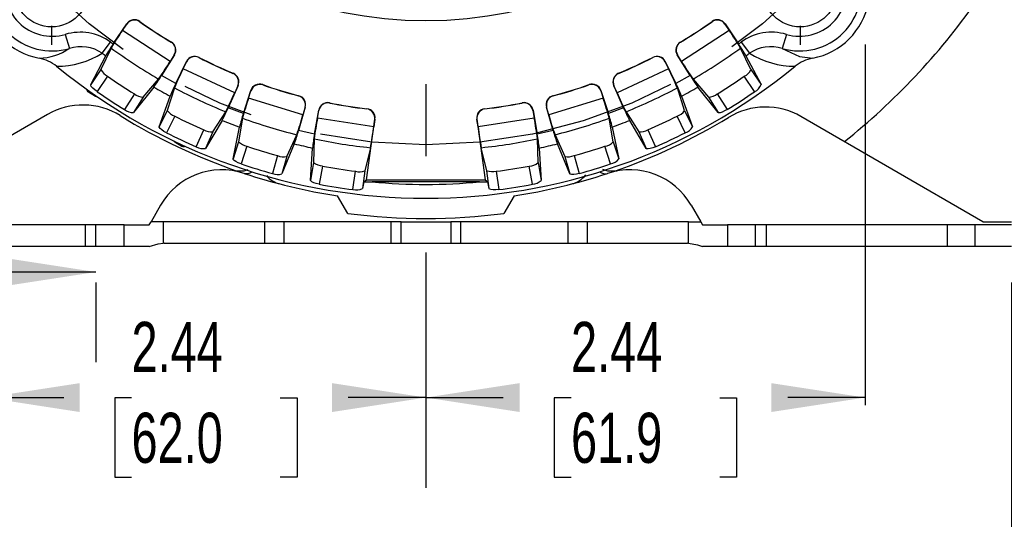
# Model space of a CAD drawing. Header units: inches. Extents: x 0 to 44, y 0 to 34.
# Tile 11 of 21: x 33.9 to 39.3, y 6.1 to 8.8. Entities that reach past the tile are written whole.
import ezdxf

# ---------------------------------------------------------------- set-up
doc = ezdxf.new("R2010")
doc.units = ezdxf.units.IN
doc.header["$LTSCALE"] = 4
doc.header["$MEASUREMENT"] = 0
doc.linetypes.add('CENTERX2', pattern=[0.8, 0.5, -0.1, 0.1, -0.1])
doc.linetypes.add('HIDDEN', pattern=[0.075, 0.05, -0.025])
doc.layers.add('CENTER', color=40, linetype='CENTERX2')
doc.layers.add('HIDDEN', color=102, linetype='HIDDEN')
doc.layers.add('DIMENSIONS', color=140, linetype='Continuous', lineweight=25)
doc.styles.add('SLDTEXTSTYLE0', font='TXT', dxfattribs={"width": 0.7})
doc.dimstyles.new('SLDDIMSTYLE1', dxfattribs={"dimtxt": 0.277778, "dimasz": 0.52, "dimexe": 0, "dimexo": 0.0625, "dimgap": 0.069444, "dimtad": 0, "dimtih": 1, "dimtoh": 1, "dimrnd": 1e-09, "dimzin": 12, "dimdsep": 46, "dimtxsty": 'SLDTEXTSTYLE0', "dimsah": 1, "dimcen": 0.09, "dimadec": 0, "dimazin": 3, "dimtfac": 1, "dimtofl": 0, "dimtmove": 0, "dimatfit": 3, "dimfxl": 0, "dimfrac": 2, "dimtolj": 1, "dimtzin": 12, "dimarcsym": 0})

# ---------------------------------------------------------------- blocks, each defined once
blk = doc.blocks.new('_D_11')
at = {"layer": 'DIMENSIONS'}
for p, q in [((33.0579, 7.4305), (31.9701, 7.4305)), ((34.2784, 7.4305), (33.0579, 7.4305)), ((33.0579, 7.3716), (33.0579, 6.9305)), ((34.2784, 7.3716), (34.2784, 6.9305))]:
    blk.add_line(p, q, dxfattribs=at)
for points in [[(33.0579, 7.4305), (33.5779, 7.3505), (33.5779, 7.5105)], [(34.2784, 7.4305), (33.7584, 7.5105), (33.7584, 7.3505)]]:
    blk.add_solid(points, dxfattribs=at)
at = {"layer": 'DIMENSIONS', "char_height": 0.277778, "attachment_point": 1, "style": 'SLDTEXTSTYLE0'}
for s, insert in [('6X 1.22 [31.0]', (28.8951, 7.7886)), ('x 0.34 [8.7] SLOT', (28.5992, 7.3469))]:
    blk.add_mtext(s, dxfattribs=dict(at, insert=insert))
blk = doc.blocks.new('_D_17')
at = {"layer": 'DIMENSIONS'}
for p, q in [((36.1091, 7.5393), (36.1091, 6.2343)), ((33.6682, 6.7343), (34.0993, 6.7343)), ((34.4758, 6.7337), (34.3825, 6.7337)), ((34.3825, 6.7337), (34.3825, 6.292)), ((35.3014, 6.7337), (35.3948, 6.7337)), ((35.3948, 6.7337), (35.3948, 6.292)), ((36.1091, 6.7343), (35.678, 6.7343)), ((34.3825, 6.292), (34.4758, 6.292)), ((35.3948, 6.292), (35.3014, 6.292))]:
    blk.add_line(p, q, dxfattribs=at)
for points in [[(33.6682, 6.7343), (34.1882, 6.6543), (34.1882, 6.8143)], [(36.1091, 6.7343), (35.5891, 6.8143), (35.5891, 6.6543)]]:
    blk.add_solid(points, dxfattribs=at)
at = {"layer": 'DIMENSIONS', "char_height": 0.27778, "attachment_point": 1, "style": 'SLDTEXTSTYLE0'}
for s, insert in [('2.44', (34.4758, 7.154)), ('62.0', (34.4758, 6.6501))]:
    blk.add_mtext(s, dxfattribs=dict(at, insert=insert))
blk = doc.blocks.new('_D_18')
at = {"layer": 'DIMENSIONS'}
for p, q in [((36.1091, 7.5393), (36.1091, 6.2343)), ((36.1091, 6.7343), (36.5382, 6.7343)), ((36.9147, 6.7337), (36.8214, 6.7337)), ((36.8214, 6.7337), (36.8214, 6.292)), ((37.7404, 6.7337), (37.8337, 6.7337)), ((37.8337, 6.7337), (37.8337, 6.292)), ((38.546, 6.7343), (38.1169, 6.7343)), ((36.8214, 6.292), (36.9147, 6.292)), ((37.8337, 6.292), (37.7404, 6.292))]:
    blk.add_line(p, q, dxfattribs=at)
for points in [[(36.1091, 6.7343), (36.6291, 6.6543), (36.6291, 6.8143)], [(38.546, 6.7343), (38.026, 6.8143), (38.026, 6.6543)]]:
    blk.add_solid(points, dxfattribs=at)
at = {"layer": 'DIMENSIONS', "char_height": 0.27778, "attachment_point": 1, "style": 'SLDTEXTSTYLE0'}
for s, insert in [('2.44', (36.9147, 7.154)), ('61.9', (36.9147, 6.6501))]:
    blk.add_mtext(s, dxfattribs=dict(at, insert=insert))
blk = doc.blocks.new('_D_19')
at = {"layer": 'DIMENSIONS'}
for p, q in [((32.8225, 7.3716), (32.8225, 5.0207)), ((39.3579, 7.3716), (39.3579, 5.0207)), ((32.8225, 5.5207), (35.1853, 5.5207)), ((35.5619, 5.5201), (35.4686, 5.5201)), ((35.4686, 5.5201), (35.4686, 5.0784)), ((36.6186, 5.5201), (36.7119, 5.5201)), ((36.7119, 5.5201), (36.7119, 5.0784)), ((39.3579, 5.5207), (36.9951, 5.5207)), ((35.4686, 5.0784), (35.5619, 5.0784)), ((36.7119, 5.0784), (36.6186, 5.0784))]:
    blk.add_line(p, q, dxfattribs=at)
for points in [[(32.8225, 5.5207), (33.3425, 5.4407), (33.3425, 5.6007)], [(39.3579, 5.5207), (38.8379, 5.6007), (38.8379, 5.4407)]]:
    blk.add_solid(points, dxfattribs=at)
at = {"layer": 'DIMENSIONS', "char_height": 0.27778, "attachment_point": 1, "style": 'SLDTEXTSTYLE0'}
for s, insert in [('6.54', (35.6774, 5.9404)), ('166.0', (35.5619, 5.4365))]:
    blk.add_mtext(s, dxfattribs=dict(at, insert=insert))
blk = doc.blocks.new('_D_22')
at = {"layer": 'DIMENSIONS'}
for p, q in [((36.4273, 14.9094), (42.3793, 14.9094)), ((41.8793, 14.9094), (41.8793, 11.7451)), ((41.3509, 11.2399), (41.2576, 11.2399)), ((41.2576, 11.2399), (41.2576, 10.7982)), ((42.4076, 11.2399), (42.5009, 11.2399)), ((42.5009, 11.2399), (42.5009, 10.7982)), ((41.2576, 10.7982), (41.3509, 10.7982)), ((42.5009, 10.7982), (42.4076, 10.7982)), ((41.8793, 7.5716), (41.8793, 10.736)), ((39.5579, 7.5716), (42.3793, 7.5716))]:
    blk.add_line(p, q, dxfattribs=at)
for points in [[(41.8793, 14.9094), (41.7993, 14.3894), (41.9593, 14.3894)], [(41.8793, 7.5716), (41.9593, 8.0916), (41.7993, 8.0916)]]:
    blk.add_solid(points, dxfattribs=at)
at = {"layer": 'DIMENSIONS', "char_height": 0.27778, "attachment_point": 1, "style": 'SLDTEXTSTYLE0'}
for s, insert in [('7.34', (41.4665, 11.6602)), ('186.4', (41.3509, 11.1563))]:
    blk.add_mtext(s, dxfattribs=dict(at, insert=insert))
blk = doc.blocks.new('SW_CENTERMARKSYMBOL_0')
at = {"layer": 'CENTER', "color": 0}
blk.add_line((0, -0.2), (0, -3.3336), dxfattribs=at)
blk = doc.blocks.new('SW_CENTERMARKSYMBOL_3')
at = {"layer": 'CENTER', "color": 0}
for p, q in [((0, 0.2), (0, 0.3063)), ((0, 0), (0, 0.1)), ((-0.2, 0), (-0.3063, 0)), ((0, 0), (-0.1, 0)), ((0, 0), (0, -0.1)), ((0, 0), (0.1, 0)), ((0.2, 0), (0.3063, 0)), ((0, -0.2), (0, -0.3063))]:
    blk.add_line(p, q, dxfattribs=at)
blk = doc.blocks.new('SW_CENTERMARKSYMBOL_4')
at = {"layer": 'CENTER', "color": 0}
for p, q in [((0, 0.2), (0, 0.3063)), ((0, 0), (0, 0.1)), ((-0.2, 0), (-0.3063, 0)), ((0, 0), (-0.1, 0)), ((0, 0), (0, -0.1)), ((0, 0), (0.1, 0)), ((0.2, 0), (0.3063, 0)), ((0, -0.2), (0, -0.3063))]:
    blk.add_line(p, q, dxfattribs=at)

msp = doc.modelspace()

# ---------------------------------------------------------------- linework, layer by layer
for p, q in [((34.3738, 8.695), (34.4491, 8.8067)), ((34.4256, 8.77), (34.4494, 8.8053)), ((34.4494, 8.8053), (34.4491, 8.8067)), ((34.521, 8.8199), (34.5213, 8.8185)), ((37.6969, 8.8185), (37.6971, 8.8199)), ((37.769, 8.8067), (37.7688, 8.8053)), ((37.7688, 8.8053), (37.7926, 8.77)), ((37.769, 8.8067), (37.8444, 8.695)), ((34.1084, 8.748), (34.1311, 8.6702)), ((34.69, 8.5983), (34.4256, 8.77)), ((37.7926, 8.77), (37.5282, 8.5983)), ((38.1098, 8.748), (38.0871, 8.6702)), ((34.3138, 8.6433), (34.3597, 8.7054)), ((34.6954, 8.7054), (34.6968, 8.7058)), ((37.5214, 8.7058), (37.5228, 8.7054)), ((37.8585, 8.7054), (37.9044, 8.6433)), ((34.3626, 8.672), (34.3054, 8.5527)), ((34.714, 8.6347), (34.6426, 8.5205)), ((34.7126, 8.6344), (34.69, 8.5983)), ((34.714, 8.6347), (34.7126, 8.6344)), ((37.5056, 8.6344), (37.5042, 8.6347)), ((37.5756, 8.5205), (37.5042, 8.6347)), ((37.5282, 8.5983), (37.5056, 8.6344)), ((37.9128, 8.5527), (37.8556, 8.672)), ((38.0871, 8.6702), (38.1831, 8.6263)), ((34.2493, 8.4695), (34.3328, 8.6294)), ((34.7216, 8.4766), (34.7807, 8.5978)), ((34.7625, 8.5581), (34.7812, 8.5964)), ((34.7812, 8.5964), (34.7807, 8.5978)), ((34.85, 8.6208), (34.8505, 8.6194)), ((37.3677, 8.6194), (37.3681, 8.6208)), ((37.4375, 8.5978), (37.437, 8.5964)), ((37.437, 8.5964), (37.4557, 8.5581)), ((37.4375, 8.5978), (37.4966, 8.4766)), ((37.8854, 8.6294), (37.9688, 8.4695)), ((38.1831, 8.6263), (38.2558, 8.6164)), ((34.3054, 8.5527), (34.2493, 8.4695)), ((35.0482, 8.4249), (34.7625, 8.5581)), ((35.0386, 8.5317), (35.04, 8.5323)), ((37.4557, 8.5581), (37.17, 8.4249)), ((37.1782, 8.5323), (37.1795, 8.5317)), ((37.9128, 8.5527), (37.9688, 8.4695)), ((34.3424, 8.5159), (34.2848, 8.4306)), ((34.5403, 8.4001), (34.6261, 8.5008)), ((34.7216, 8.4766), (34.6426, 8.5205)), ((35.2036, 8.4695), (35.2042, 8.4682)), ((37.014, 8.4682), (37.0146, 8.4695)), ((37.5756, 8.5205), (37.4966, 8.4766)), ((37.5921, 8.5008), (37.6778, 8.4001)), ((37.9334, 8.4306), (37.8758, 8.5159)), ((34.2368, 8.429), (34.2362, 8.4288)), ((34.2362, 8.4288), (34.2761, 8.4058)), ((34.2368, 8.429), (34.2755, 8.4067)), ((34.4918, 8.4189), (34.4372, 8.3316)), ((34.5993, 8.4563), (34.4872, 8.3151)), ((34.7137, 8.4523), (34.6737, 8.3262)), ((35.0669, 8.4643), (35.0121, 8.3412)), ((35.0655, 8.4638), (35.0482, 8.4249)), ((35.0669, 8.4643), (35.0655, 8.4638)), ((35.0965, 8.3088), (35.1381, 8.437)), ((35.1256, 8.3952), (35.1387, 8.4356)), ((35.1387, 8.4356), (35.1381, 8.437)), ((37.0801, 8.437), (37.0794, 8.4356)), ((37.0794, 8.4356), (37.0926, 8.3952)), ((37.0801, 8.437), (37.1217, 8.3088)), ((37.1527, 8.4638), (37.1513, 8.4643)), ((37.2061, 8.3412), (37.1513, 8.4643)), ((37.17, 8.4249), (37.1527, 8.4638)), ((37.5444, 8.3262), (37.5045, 8.4523)), ((37.731, 8.3151), (37.6189, 8.4563)), ((37.7264, 8.4189), (37.781, 8.3316)), ((34.2755, 8.4067), (34.2761, 8.4058)), ((34.5403, 8.4001), (34.4872, 8.3151)), ((34.6298, 8.236), (34.6901, 8.4059)), ((35.4271, 8.303), (35.1256, 8.3952)), ((35.4027, 8.4075), (35.404, 8.4082)), ((35.5747, 8.3688), (35.5755, 8.3676)), ((36.6427, 8.3676), (36.6435, 8.3688)), ((37.0926, 8.3952), (36.7911, 8.303)), ((36.8142, 8.4082), (36.8155, 8.4075)), ((37.5281, 8.4059), (37.5884, 8.236)), ((37.6778, 8.4001), (37.731, 8.3151)), ((34.6737, 8.3262), (34.6298, 8.236)), ((34.9276, 8.2078), (34.9985, 8.3195)), ((35.0965, 8.3088), (35.0121, 8.3412)), ((35.4401, 8.3446), (35.4029, 8.2151)), ((35.4388, 8.3439), (35.4271, 8.303)), ((35.4401, 8.3446), (35.4388, 8.3439)), ((35.491, 8.1948), (35.5144, 8.3275)), ((35.5078, 8.2843), (35.5152, 8.3263)), ((35.5152, 8.3263), (35.5144, 8.3275)), ((35.7811, 8.335), (35.7819, 8.336)), ((36.4363, 8.336), (36.4371, 8.335)), ((36.7038, 8.3275), (36.703, 8.3263)), ((36.703, 8.3263), (36.7103, 8.2843)), ((36.7038, 8.3275), (36.7272, 8.1948)), ((36.7794, 8.3439), (36.7781, 8.3446)), ((36.8152, 8.2151), (36.7781, 8.3446)), ((36.7911, 8.303), (36.7794, 8.3439)), ((37.2061, 8.3412), (37.1217, 8.3088)), ((37.2197, 8.3195), (37.2906, 8.2078)), ((37.5444, 8.3262), (37.5884, 8.236)), ((34.0094, 8.3037), (32.98, 7.7094)), ((34.7154, 8.2949), (34.6703, 8.2024)), ((34.9782, 8.2716), (34.8868, 8.1162)), ((35.092, 8.2836), (35.07, 8.1531)), ((35.8197, 8.235), (35.5078, 8.2843)), ((35.7793, 7.9426), (35.8265, 8.278)), ((35.8256, 8.2771), (35.8197, 8.235)), ((35.8265, 8.278), (35.8256, 8.2771)), ((36.3925, 8.2771), (36.3917, 8.278)), ((36.3917, 8.278), (36.4389, 7.9426)), ((36.3985, 8.235), (36.3925, 8.2771)), ((36.7103, 8.2843), (36.3985, 8.235)), ((37.1482, 8.1531), (37.1262, 8.2836)), ((37.3314, 8.1162), (37.24, 8.2716)), ((37.5479, 8.2024), (37.5028, 8.2949)), ((39.2005, 7.7094), (38.1905, 8.2925)), ((34.835, 8.1256), (34.8769, 8.2197)), ((34.9276, 8.2078), (34.8868, 8.1162)), ((35.039, 8.0578), (35.0751, 8.2344)), ((35.491, 8.1948), (35.4029, 8.2151)), ((36.8152, 8.2151), (36.7272, 8.1948)), ((37.1431, 8.2344), (37.1792, 8.0578)), ((37.2906, 8.2078), (37.3314, 8.1162)), ((37.3413, 8.2197), (37.3832, 8.1256)), ((34.7169, 8.1519), (34.7158, 8.1519)), ((34.7158, 8.1519), (34.7557, 8.1289)), ((34.7169, 8.1519), (34.7556, 8.1296)), ((35.07, 8.1531), (35.039, 8.0578)), ((35.379, 8.1415), (35.3102, 7.9748)), ((35.3378, 8.0712), (35.3925, 8.1917)), ((35.4901, 8.1692), (35.4864, 8.0369)), ((36.7317, 8.0369), (36.7281, 8.1692)), ((36.8257, 8.1917), (36.8803, 8.0712)), ((36.908, 7.9748), (36.8391, 8.1415)), ((37.1482, 8.1531), (37.1792, 8.0578)), ((34.7556, 8.1296), (34.7557, 8.1289)), ((34.774, 8.1282), (34.7738, 8.1288)), ((35.1156, 8.128), (35.0838, 8.0301)), ((35.469, 7.9382), (35.4802, 8.1181)), ((35.8018, 8.1199), (35.7709, 7.9923)), ((36.4473, 7.9923), (36.4164, 8.1199)), ((36.738, 8.1181), (36.7492, 7.9382)), ((37.1344, 8.0301), (37.1026, 8.128)), ((35.286, 8.0759), (35.2576, 7.977)), ((35.3378, 8.0712), (35.3102, 7.9748)), ((35.4864, 8.0369), (35.469, 7.9382)), ((36.7317, 8.0369), (36.7492, 7.9382)), ((36.8803, 8.0712), (36.908, 7.9748)), ((36.9322, 8.0759), (36.9606, 7.977)), ((35.5351, 8.0184), (35.5172, 7.917)), ((35.7045, 7.8876), (35.7188, 7.9896)), ((35.7709, 7.9923), (35.7569, 7.893)), ((36.4612, 7.893), (36.4473, 7.9923)), ((36.4994, 7.9896), (36.5137, 7.8876)), ((36.7009, 7.917), (36.6831, 8.0184)), ((35.7651, 7.9302), (35.7569, 7.893)), ((35.7651, 7.9302), (35.7793, 7.9426)), ((35.7651, 7.9302), (35.8111, 7.9306)), ((35.7793, 7.9426), (36.4389, 7.9426)), ((36.407, 7.9306), (35.8111, 7.9306)), ((36.407, 7.9306), (36.4531, 7.9302)), ((36.4389, 7.9426), (36.4531, 7.9302)), ((36.4612, 7.893), (36.4531, 7.9302)), ((35.6759, 7.7556), (35.6196, 7.8531)), ((36.5984, 7.8531), (36.5421, 7.7556)), ((34.6365, 7.8004), (34.584, 7.7094)), ((37.5815, 7.8004), (37.634, 7.7094)), ((34.5736, 7.6913), (34.584, 7.7094)), ((34.6523, 7.7094), (34.584, 7.7094)), ((34.6523, 7.7094), (34.6523, 7.5898)), ((35.2134, 7.7094), (34.6523, 7.7094)), ((35.2134, 7.7094), (35.2134, 7.5899)), ((35.3216, 7.7094), (35.2134, 7.7094)), ((35.3216, 7.7094), (35.3216, 7.5899)), ((35.9161, 7.7094), (35.3216, 7.7094)), ((35.9161, 7.5899), (35.9161, 7.7094)), ((35.9712, 7.7094), (35.9161, 7.7094)), ((35.9712, 7.5899), (35.9712, 7.7094)), ((35.9712, 7.7094), (36.2468, 7.7094)), ((36.2468, 7.7094), (36.2468, 7.5899)), ((36.3019, 7.7094), (36.2468, 7.7094)), ((36.3019, 7.7094), (36.3019, 7.5899)), ((36.8964, 7.7094), (36.3019, 7.7094)), ((36.8964, 7.7094), (36.8964, 7.5899)), ((37.0046, 7.7094), (36.8964, 7.7094)), ((37.0046, 7.7094), (37.0046, 7.5899)), ((37.5657, 7.7094), (37.0046, 7.7094)), ((37.5657, 7.5898), (37.5657, 7.7094)), ((37.5657, 7.7094), (37.634, 7.7094)), ((37.634, 7.7094), (37.6444, 7.6913)), ((39.2005, 7.7094), (39.3579, 7.7094)), ((34.2192, 7.6913), (33.1768, 7.6913)), ((34.2192, 7.6913), (34.2192, 7.5716)), ((34.4358, 7.6913), (34.2192, 7.6913)), ((34.4358, 7.5716), (34.4358, 7.6913)), ((34.4358, 7.6913), (34.5736, 7.6913)), ((37.6444, 7.6913), (37.7822, 7.6913)), ((37.7822, 7.6913), (37.7822, 7.5716)), ((37.9988, 7.6913), (37.7822, 7.6913)), ((37.9988, 7.5716), (37.9988, 7.6913)), ((39.0036, 7.6913), (37.9988, 7.6913)), ((39.0036, 7.5716), (39.0036, 7.6913)), ((39.3579, 7.6913), (39.0036, 7.6913)), ((34.2192, 7.5716), (33.1768, 7.5716)), ((34.4358, 7.5716), (34.2192, 7.5716)), ((34.5653, 7.5716), (34.4358, 7.5716)), ((34.5744, 7.5718), (34.5653, 7.5716)), ((34.6564, 7.5899), (35.2134, 7.5899)), ((35.2134, 7.5899), (35.3216, 7.5899)), ((35.3216, 7.5899), (35.9161, 7.5899)), ((35.9161, 7.5899), (35.9712, 7.5899)), ((35.9712, 7.5899), (36.2468, 7.5899)), ((36.2468, 7.5899), (36.3019, 7.5899)), ((36.3019, 7.5899), (36.8964, 7.5899)), ((36.8964, 7.5899), (37.0046, 7.5899)), ((37.0046, 7.5899), (37.5616, 7.5899)), ((37.6528, 7.5716), (37.6436, 7.5718)), ((37.7822, 7.5716), (37.6528, 7.5716)), ((37.9988, 7.5716), (37.7822, 7.5716)), ((39.0036, 7.5716), (37.9988, 7.5716)), ((39.3579, 7.5716), (39.0036, 7.5716))]:
    msp.add_line(p, q)
at = {"flags": 128}
for points in [[(34.2848, 8.4306), (34.2715, 8.4406), (34.2605, 8.4505), (34.2527, 8.4595), (34.2492, 8.4665), (34.2493, 8.4695)], [(37.781, 8.3316), (37.7664, 8.3235), (37.7528, 8.3175), (37.7415, 8.3141), (37.7336, 8.3137), (37.731, 8.3151)], [(34.6703, 8.2024), (34.6557, 8.2104), (34.6434, 8.2188), (34.6345, 8.2266), (34.63, 8.233), (34.6298, 8.236)], [(37.3832, 8.1256), (37.3677, 8.1196), (37.3534, 8.1156), (37.3417, 8.1137), (37.3338, 8.1144), (37.3314, 8.1162)], [(35.0838, 8.0301), (35.0683, 8.036), (35.0549, 8.0426), (35.045, 8.0491), (35.0396, 8.0548), (35.039, 8.0578)], [(35.1213, 7.997), (35.0999, 7.9898), (35.0495, 7.9906)], [(36.9606, 7.977), (36.9444, 7.9732), (36.9297, 7.9712), (36.9178, 7.971), (36.9102, 7.9728), (36.908, 7.9748)], [(37.1685, 7.9906), (37.1181, 7.9898), (37.0913, 7.9988)], [(35.5172, 7.917), (35.501, 7.9207), (35.4869, 7.9254), (35.4762, 7.9304), (35.4701, 7.9353), (35.469, 7.9382)], [(36.5137, 7.8876), (36.4971, 7.8862), (36.4823, 7.8862), (36.4705, 7.8877), (36.4631, 7.8906), (36.4612, 7.893)], [(34.5744, 7.5718), (34.623, 7.587), (34.6523, 7.5898)], [(37.5657, 7.5898), (37.6171, 7.5818), (37.6436, 7.5718)]]:
    msp.add_lwpolyline(points, dxfattribs=at)
for centre, radius in [((36.1091, 11.0729), 2.25), ((34.0323, 8.9961), 0.2063), ((38.1859, 8.9961), 0.2063)]:
    msp.add_circle(centre, radius)
for centre, radius, start, end in [((34.0351, 8.9989), 0.3425, 163.7158, 286.2842), ((34.0351, 8.9989), 0.2614, 163.7158, 286.2842), ((38.1831, 8.9989), 0.3425, 253.7158, 16.2842), ((38.1831, 8.9989), 0.2614, 253.7158, 16.2842), ((34.0351, 8.9989), 0.3893, 190.76, 259.24), ((38.1831, 8.9989), 0.3893, 280.76, 349.24), ((36.1091, 11.0729), 3.7303, 308.4997, 324.8845), ((34.4916, 8.7781), 0.0512, 54.8152, 146.0059), ((34.4918, 8.7767), 0.0512, 54.8367, 146.006), ((36.1091, 11.0729), 2.7564, 234.8212, 239.1788), ((36.1091, 11.0729), 2.7575, 234.8427, 239.1573), ((36.1091, 11.0729), 2.7564, 300.8212, 305.1788), ((36.1091, 11.0729), 2.7575, 300.8427, 305.1573), ((37.7264, 8.7767), 0.0512, 33.9938, 125.1635), ((37.7266, 8.7781), 0.0512, 33.9941, 125.1847), ((34.1911, 8.4732), 0.2869, 54.0116, 106.7483), ((35.4695, 8.0294), 1.2799, 144.648, 149.8658), ((36.2101, 7.6831), 1.9198, 31.0042, 34.4821), ((38.027, 8.4737), 0.2865, 73.2105, 126.0296), ((35.475, 7.9609), 1.3235, 146.3092, 149.6604), ((36.1091, 11.0729), 2.9438, 233.5387, 233.8795), ((34.6692, 8.6615), 0.0512, 327.9938, 59.1635), ((34.6706, 8.6618), 0.0512, 327.9941, 59.1847), ((37.5476, 8.6618), 0.0512, 120.8152, 212.0059), ((37.549, 8.6615), 0.0512, 120.8367, 212.006), ((36.1091, 11.0729), 2.9438, 306.1205, 306.4613), ((36.9972, 8.1197), 1.0241, 29.8495, 34.1808), ((33.9581, 8.9218), 0.3054, 270.8176, 304.5248), ((34.0572, 9.0638), 0.4927, 270.3503, 301.3877), ((34.195, 8.4703), 0.2098, 55.5179, 107.723), ((36.1091, 11.0729), 3.021, 233.5387, 233.9846), ((36.1091, 11.0729), 2.969, 233.9668, 240.0332), ((36.1091, 11.0729), 2.969, 299.9668, 306.0332), ((36.1091, 11.0729), 3.021, 306.0154, 306.4613), ((38.0232, 8.4703), 0.2098, 72.2792, 124.48), ((38.1611, 9.0642), 0.493, 238.6223, 269.6398), ((33.9226, 8.402), 0.2181, 50.8696, 79.4814), ((33.0534, 9.6019), 1.9198, 325.0042, 328.4821), ((34.8267, 8.5753), 0.0512, 62.8152, 154.0059), ((34.8271, 8.5739), 0.0512, 62.8367, 154.006), ((36.1091, 11.0729), 2.7564, 242.8212, 247.1788), ((36.1091, 11.0729), 2.7575, 242.8427, 247.1573), ((36.1091, 11.0729), 2.7564, 292.8212, 297.1788), ((36.1091, 11.0729), 2.7575, 292.8427, 297.1573), ((37.391, 8.5739), 0.0512, 25.9938, 117.1635), ((37.3915, 8.5753), 0.0512, 25.9941, 117.1847), ((38.6293, 9.2507), 1.2799, 210.648, 215.8658), ((38.2962, 8.4007), 0.2195, 100.6152, 129.0339), ((36.1091, 11.0729), 3.2336, 230.683, 309.317), ((34.3884, 8.5992), 0.0951, 209.2779, 241.0646), ((35.8993, 7.97), 1.2799, 152.648, 157.8658), ((35.0188, 8.4846), 0.0512, 335.9938, 67.1635), ((35.0202, 8.4851), 0.0512, 335.9941, 67.1847), ((37.198, 8.4851), 0.0512, 112.8152, 204.0059), ((37.1994, 8.4846), 0.0512, 112.8367, 204.006), ((35.7373, 7.702), 1.9198, 23.0042, 26.4821), ((37.8464, 8.5825), 0.0728, 293.8505, 335.807), ((36.1091, 11.0729), 3.108, 235.3578, 238.6422), ((33.7724, 9.0604), 1.0241, 323.8495, 328.1808), ((35.9143, 7.9029), 1.3235, 154.3092, 157.6604), ((35.1867, 8.4212), 0.0512, 70.8152, 162.0059), ((35.1874, 8.4198), 0.0512, 70.8367, 162.006), ((36.1091, 11.0729), 2.7564, 250.8212, 255.1788), ((36.1091, 11.0729), 2.7564, 284.8212, 289.1788), ((37.0308, 8.4198), 0.0512, 17.9938, 109.1635), ((37.0314, 8.4212), 0.0512, 17.9941, 109.1847), ((36.5775, 8.0248), 1.0241, 21.8495, 26.1808), ((38.6942, 9.2278), 1.3235, 212.3092, 215.6604), ((36.1091, 11.0729), 3.108, 301.3578, 304.6422), ((37.8972, 8.4991), 0.0775, 297.8422, 337.561), ((34.246, 8.4459), 0.0197, 184.4983, 240.0054), ((34.2467, 8.4461), 0.0197, 184.5887, 240.0053), ((36.1091, 11.0729), 3.2109, 235.3784, 238.6216), ((34.5406, 8.4729), 0.0728, 227.8505, 269.807), ((36.1091, 11.0729), 3.021, 240.0154, 241.9846), ((36.1091, 11.0729), 2.969, 241.9668, 248.0332), ((33.2879, 9.1909), 1.9198, 333.0042, 336.4821), ((36.1091, 11.0729), 2.7575, 250.8427, 255.1573), ((36.1091, 11.0729), 2.7575, 284.8427, 289.1573), ((38.3512, 8.9177), 1.2799, 202.648, 207.8658), ((36.1091, 11.0729), 2.969, 291.9668, 298.0332), ((36.1091, 11.0729), 3.021, 298.0154, 299.9846), ((37.6691, 8.4948), 0.0951, 275.2779, 307.0646), ((36.1091, 11.0729), 3.2109, 301.3784, 304.6216), ((36.3332, 7.971), 1.2799, 160.648, 165.8658), ((35.3896, 8.358), 0.0512, 343.9938, 75.1635), ((35.3909, 8.3587), 0.0512, 343.9941, 75.1847), ((35.5648, 8.3186), 0.0512, 78.8152, 170.0059), ((35.5656, 8.3174), 0.0512, 78.8367, 170.006), ((36.1091, 11.0729), 2.7564, 258.8212, 263.1823), ((36.1091, 11.0729), 2.7575, 258.8427, 263.1678), ((36.1091, 11.0729), 2.7564, 276.8177, 281.1788), ((36.1091, 11.0729), 2.7575, 276.8322, 281.1573), ((36.6526, 8.3174), 0.0512, 9.9938, 101.1635), ((36.6534, 8.3186), 0.0512, 9.9941, 101.1847), ((36.8273, 8.3587), 0.0512, 104.8152, 196.0059), ((36.8286, 8.358), 0.0512, 104.8367, 196.006), ((35.2718, 7.7866), 1.9198, 15.0042, 18.4821), ((34.2062, 7.9628), 0.3937, 58.2706, 120), ((34.4851, 8.3925), 0.0775, 231.8422, 271.561), ((34.7494, 8.3838), 0.0951, 217.2779, 249.0646), ((34.0752, 8.7548), 1.0241, 331.8495, 336.1808), ((36.3573, 7.9066), 1.3235, 162.3092, 165.6604), ((35.775, 8.2842), 0.0512, 351.9896, 83.1671), ((35.7758, 8.2852), 0.0512, 351.9913, 83.1799), ((36.4424, 8.2852), 0.0512, 96.8186, 188.0103), ((36.4432, 8.2842), 0.0512, 96.8346, 188.0088), ((36.1488, 7.9893), 1.0241, 13.8495, 18.1808), ((38.4122, 8.886), 1.3235, 204.3092, 207.6604), ((37.4829, 8.3649), 0.0728, 285.8505, 327.807), ((37.9936, 7.9516), 0.3937, 60, 121.3911), ((36.109, 11.0401), 3.2244, 238.2706, 251.1621), ((36.1091, 11.0729), 3.108, 243.3578, 246.6422), ((36.1091, 11.0729), 3.021, 248.0154, 249.9846), ((36.1091, 11.0729), 2.969, 249.9668, 256.0332), ((33.5773, 8.8166), 1.9198, 341.0042, 344.4821), ((36.7627, 8.0324), 1.2799, 168.648, 173.8658), ((34.8226, 7.9351), 1.9198, 7.0042, 10.4821), ((38.0294, 8.6266), 1.2799, 194.648, 199.8658), ((36.1091, 11.0729), 2.969, 283.9668, 290.0332), ((36.1091, 11.0729), 3.021, 290.0154, 291.9846), ((36.109, 11.0401), 3.2244, 288.8559, 301.3911), ((36.1091, 11.0729), 3.108, 293.3578, 296.6422), ((36.1091, 11.0729), 3.2109, 243.3784, 246.6216), ((34.9177, 8.2799), 0.0728, 235.8505, 277.807), ((34.4176, 8.4943), 1.0241, 339.8495, 344.1808), ((33.9183, 8.4717), 1.9161, 349.4202, 352.9036), ((39.2485, 8.6192), 2.8758, 187.6778, 189.9984), ((38.0855, 8.5868), 1.3235, 196.3092, 199.6604), ((37.2951, 8.3028), 0.0951, 267.2779, 299.0646), ((36.1091, 11.0729), 3.2109, 293.3784, 296.6216), ((37.5216, 8.2753), 0.0775, 289.8422, 329.561), ((35.1369, 8.2207), 0.0951, 225.2779, 257.0646), ((36.1091, 11.0729), 3.021, 256.0154, 257.9846), ((36.7956, 7.972), 1.3235, 170.3092, 173.6604), ((36.1091, 11.0729), 2.969, 257.9668, 264.0596), ((36.1091, 11.0729), 2.969, 275.9404, 282.0332), ((35.7192, 8.0138), 1.0241, 5.8495, 10.1808), ((36.1091, 11.0729), 3.021, 282.0154, 283.9846), ((37.0926, 8.2001), 0.0728, 277.8505, 319.807), ((34.7656, 8.1459), 0.0197, 239.9943, 295.502), ((34.8739, 8.1926), 0.0775, 239.8422, 279.561), ((36.1091, 11.0729), 3.108, 251.3578, 254.6422), ((36.1091, 11.0729), 3.108, 285.3578, 288.6422), ((35.318, 8.1412), 0.0728, 243.8505, 285.807), ((35.5433, 8.1132), 0.0951, 233.2779, 265.0646), ((36.6832, 8.0912), 0.0728, 269.8505, 311.807), ((36.898, 8.1647), 0.0951, 259.2779, 291.0646), ((37.1185, 8.1059), 0.0775, 281.8422, 321.561), ((34.9775, 7.6035), 0.3937, 71.7757, 150), ((36.1091, 11.0729), 3.2109, 251.3784, 254.6216), ((35.1135, 8.0292), 0.0533, 256.0026, 306.429), ((36.109, 11.0401), 3.2244, 251.7757, 261.2705), ((35.2868, 8.0487), 0.0775, 247.8422, 287.561), ((36.1091, 11.0729), 3.108, 259.3578, 262.7863), ((35.7413, 8.0579), 0.0719, 251.8048, 294.2986), ((36.4781, 8.0806), 0.0935, 250.7645, 283.1322), ((36.1091, 11.0729), 3.108, 277.2137, 280.6422), ((36.109, 11.0401), 3.2244, 278.7295, 288.2243), ((36.1091, 11.0729), 3.2109, 285.3784, 288.6216), ((37.1045, 8.0291), 0.0533, 233.6218, 284.0027), ((37.2405, 7.6035), 0.3937, 30, 108.2243), ((35.3311, 8.0524), 0.1372, 219.1632, 257.0276), ((36.1091, 11.0729), 3.1564, 264.5834, 275.4166), ((36.6957, 7.9943), 0.0775, 273.8422, 313.561), ((36.8866, 8.0522), 0.137, 283.0972, 323.2193), ((36.1091, 11.0729), 3.2109, 259.3784, 262.7611), ((35.7233, 7.9616), 0.0764, 255.7448, 296.1364), ((36.1091, 11.0729), 3.2109, 277.2389, 280.6216), ((36.109, 11.0401), 3.313, 262.4889, 277.5111), ((34.6564, 7.3948), 0.195, 90, 91.2007), ((37.5616, 7.3948), 0.195, 88.7993, 90)]:
    msp.add_arc(centre, radius, start, end)
for centre, major_axis, start_param, end_param in [((34.2853, 8.4238), (0.0109, -0.0165), 5.176448, 5.580068), ((34.2859, 8.4229), (0.0109, -0.0165), 5.176448, 5.625958), ((34.7257, 8.169), (0.0197, -0.0012), 3.79882, 4.24833), ((34.7268, 8.1689), (0.0197, -0.0012), 3.84471, 4.24833)]:
    msp.add_ellipse(centre, major_axis=major_axis, ratio=0.998288, start_param=start_param, end_param=end_param)
at = {"layer": 'CENTER'}
msp.add_line((38.546, 8.6913), (38.546, 6.5716), dxfattribs=at)
msp.add_circle((36.1091, 11.0729), 2.937, dxfattribs=at)
at = {"layer": 'HIDDEN'}
for p, q in [((34.2784, 7.5716), (34.2784, 7.6913)), ((37.9358, 7.6913), (37.9358, 7.5716)), ((39.1563, 7.5716), (39.1563, 7.6913))]:
    msp.add_line(p, q, dxfattribs=at)

# ---------------------------------------------------------------- block references
at = {"layer": 'CENTER'}
for name, p in [('SW_CENTERMARKSYMBOL_0', (36.1091, 11.0729)), ('SW_CENTERMARKSYMBOL_4', (34.0323, 8.9961)), ('SW_CENTERMARKSYMBOL_3', (38.1859, 8.9961))]:
    msp.add_blockref(name, p, dxfattribs=at)

# ---------------------------------------------------------------- dimensions: what is measured, and where the dimension line sits
at = {"layer": 'DIMENSIONS'}
dim = msp.add_linear_dim(base=(41.8793, 14.9094), p1=(39.3579, 7.5716), p2=(36.2273, 14.9094), angle=90, dimstyle='SLDDIMSTYLE1', dxfattribs=at)
dim.commit()
dim.dimension.update_dxf_attribs({"geometry": '_D_22', "text_midpoint": (41.8793, 11.2405), "dimtype": 160})
dim = msp.add_linear_dim(base=(33.0579, 7.4305), p1=(34.2784, 7.5716), p2=(33.0579, 7.5716), text='6X 1.22 [31.0]\\Px 0.34 [8.7] SLOT', dimstyle='SLDDIMSTYLE1', dxfattribs=at)
dim.commit()
dim.dimension.update_dxf_attribs({"geometry": '_D_11', "text_midpoint": (30.2535, 7.4305), "dimtype": 160})
for base, p1, p2, picture, middle in [((36.1091, 6.7343), (33.6682, 6.5716), (36.1091, 7.7393), '_D_17', (34.8886, 6.7343)), ((36.1091, 6.7343), (38.546, 6.5716), (36.1091, 7.7393), '_D_18', (37.3276, 6.7343)), ((39.3579, 5.5207), (32.8225, 7.5716), (39.3579, 7.5716), '_D_19', (36.0902, 5.5207))]:
    dim = msp.add_linear_dim(base=base, p1=p1, p2=p2, dimstyle='SLDDIMSTYLE1', dxfattribs=at)
    dim.commit()
    dim.dimension.update_dxf_attribs({"geometry": picture, "text_midpoint": middle, "dimtype": 160})

doc.saveas('drawing.dxf')
